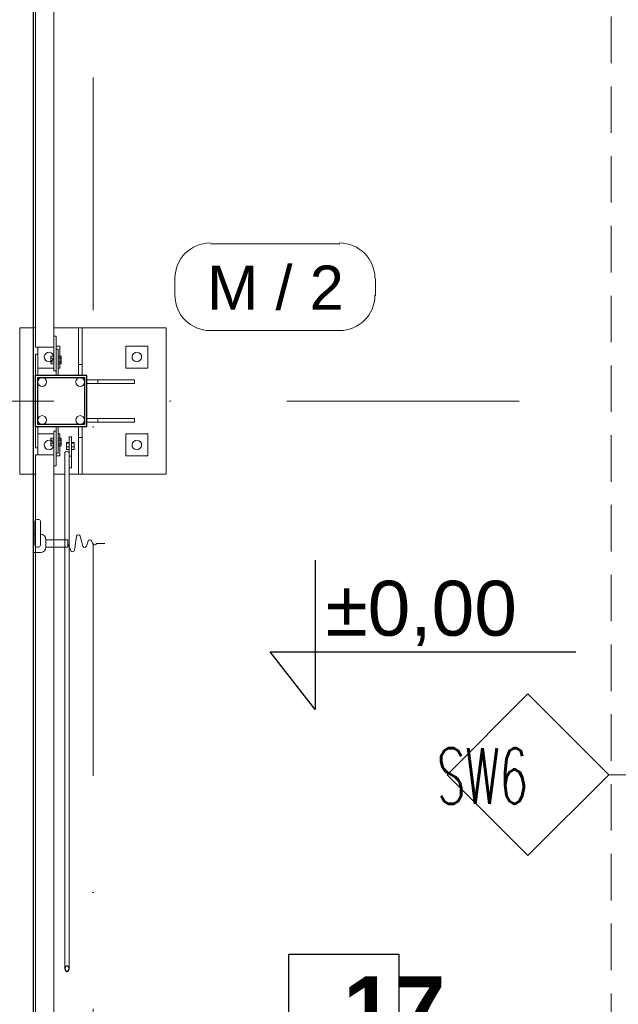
# Model space of a CAD drawing. Header units: millimetres. Extents: x -13532 to 2392, y -5241 to 5322.
# Tile 222 of 256: x -10304 to -10141, y 1673 to 1942. Entities that reach past the tile are written whole.
import ezdxf

# ---------------------------------------------------------------- set-up
doc = ezdxf.new("R2010")
doc.units = ezdxf.units.MM
doc.linetypes.add('DASHED', pattern=[19.05, 12.7, -6.35])
doc.linetypes.add('KRESKAKROPKA2', pattern=[12.7, 6.35, -3.175, 0, -3.175])
for name, color, linetype, lineweight in [('- AGP-1_OPISY', 7, 'Continuous', 9), ('cz-gr', 122, 'Continuous', 30), ('cz-sr', 150, 'Continuous', 15), ('opisy pomieszczeń - AGP1', 7, 'Continuous', 5), ('TS_INNE_OBIEKTY', 204, 'Continuous', 30)]:
    doc.layers.add(name, color=color, linetype=linetype, lineweight=lineweight)
for name, color, linetype, lineweight, true_color in [('KONSTRUKCJA - CIE - AGP1', 7, 'Continuous', 5, 0xbfbfbf), ('Meble - AGP1', 7, 'Continuous', 15, 0x999999), ('OPIS - AGP1', 7, 'Continuous', 0, 0x7f7f7f), ('OSI', 7, 'KRESKAKROPKA2', 5, 0x7f7f7f), ('wymiary', 7, 'Continuous', 5, 0x7f7f7f), ('Wyposazenie Wew - Urzadzenia Sanitarne', 7, 'Continuous', 9, 0xa0a0a0)]:
    doc.layers.add(name, color=color, linetype=linetype, lineweight=lineweight, true_color=true_color)
doc.styles.add('ARIAL', font='arial.ttf', dxfattribs={"width": 0.8})
doc.styles.get("Standard").update_dxf_attribs({"font": 'arial.ttf'})
doc.styles.add('style1', font='simplex.shx', dxfattribs={"width": 0.6})

# ---------------------------------------------------------------- blocks, each defined once
blk = doc.blocks.new('ghgfhgfh')
at = {"layer": 'Meble - AGP1', "linetype": 'DASHED'}
blk.add_lwpolyline([(-10124.93, -870.57), (-10124.93, 344.31)], dxfattribs=at)
blk = doc.blocks.new('osi')
at = {"layer": 'OSI', "ltscale": 10}
for p, q in [((-10284.44, 845.85), (-10284.44, 3158.85)), ((-11756.72, 1837.85), (-9340.14, 1837.85))]:
    blk.add_line(p, q, dxfattribs=at)
blk = doc.blocks.new('konstrukcja 2025.01.09')
at = {"layer": 'KONSTRUKCJA - CIE - AGP1', "linetype": 'Continuous'}
for p, q in [((2964.52, 7151.66), (2964.52, 6807.07)), ((2969.52, 6810.07), (2969.52, 7148.66)), ((2960.19, 6812.36), (2960.19, 6772.36)), ((2960.19, 6812.36), (2964.52, 6812.36)), ((2969.52, 6812.36), (2976.27, 6812.36)), ((2976.27, 6799.36), (2976.27, 6812.36)), ((2977.27, 6812.36), (2976.27, 6812.36)), ((2977.27, 6799.36), (2977.27, 6812.36)), ((2977.27, 6812.36), (3000.19, 6812.36)), ((3000.19, 6772.36), (3000.19, 6812.36)), ((2969.52, 6810.07), (2969.52, 6800.56)), ((2969.52, 6810.07), (2970.12, 6810.07)), ((2970.12, 6810.07), (2970.12, 6800.56)), ((2964.52, 6807.07), (2969.52, 6807.07)), ((2965.19, 6801.36), (2965.19, 6807.07)), ((2970.12, 6807.36), (2971.19, 6807.36)), ((2970.12, 6799.36), (2970.12, 6806.56)), ((2970.12, 6806.56), (2970.72, 6806.56)), ((2970.72, 6806.56), (2970.72, 6799.36)), ((2971.19, 6801.36), (2971.19, 6807.36)), ((2989.19, 6801.36), (2989.19, 6807.36)), ((2989.19, 6807.36), (2995.19, 6807.36)), ((2995.19, 6807.36), (2995.19, 6801.36)), ((2964.52, 6805.16), (2965.12, 6805.16)), ((2964.52, 6799.36), (2964.52, 6805.16)), ((2965.12, 6805.16), (2965.12, 6799.36)), ((2968.73, 6804.6), (2968.73, 6802.53)), ((2968.73, 6804.6), (2969.52, 6804.6)), ((2968.73, 6804.08), (2969.52, 6804.08)), ((2970.72, 6804.6), (2971.51, 6804.6)), ((2970.72, 6804.08), (2971.51, 6804.08)), ((2971.51, 6804.6), (2971.51, 6802.53)), ((2965.19, 6801.36), (2969.52, 6801.36)), ((2968.73, 6803.05), (2969.52, 6803.05)), ((2968.73, 6802.53), (2969.52, 6802.53)), ((2970.72, 6803.05), (2971.51, 6803.05)), ((2970.72, 6802.53), (2971.51, 6802.53)), ((2970.72, 6801.36), (2971.19, 6801.36)), ((2976.27, 6802.36), (2977.27, 6802.36)), ((2995.19, 6801.36), (2989.19, 6801.36)), ((2969.52, 6800.56), (2970.12, 6800.56)), ((2991.52, 6798.11), (2978.52, 6798.11)), ((2978.52, 6797.11), (2991.52, 6797.11)), ((2981.52, 6797.11), (2981.52, 6798.11)), ((2991.52, 6797.11), (2991.52, 6798.11)), ((2991.52, 6787.61), (2978.52, 6787.61)), ((2981.52, 6786.61), (2981.52, 6787.61)), ((2991.52, 6786.61), (2991.52, 6787.61)), ((2964.52, 6779.57), (2964.52, 6785.37)), ((2965.12, 6785.37), (2965.12, 6779.57)), ((2970.12, 6778.16), (2970.12, 6785.36)), ((2970.72, 6785.36), (2970.72, 6778.16)), ((2976.27, 6785.36), (2976.27, 6772.37)), ((2977.27, 6772.37), (2977.27, 6785.36)), ((2978.52, 6786.61), (2991.52, 6786.61)), ((2965.19, 6783.36), (2969.52, 6783.36)), ((2965.19, 6777.66), (2965.19, 6783.36)), ((2968.73, 6782.2), (2968.73, 6780.13)), ((2968.73, 6782.2), (2969.52, 6782.2)), ((2970.12, 6784.16), (2969.52, 6784.16)), ((2969.52, 6774.66), (2969.52, 6784.16)), ((2970.12, 6774.66), (2970.12, 6784.16)), ((2970.72, 6783.36), (2971.19, 6783.36)), ((2970.72, 6782.2), (2971.51, 6782.2)), ((2971.19, 6783.36), (2971.19, 6777.36)), ((2971.51, 6782.2), (2971.51, 6780.13)), ((2973.72, 6777.26), (2973.72, 6782.57)), ((2973.72, 6782.57), (2974.32, 6782.57)), ((2974.32, 6782.57), (2974.32, 6777.26)), ((2974.32, 6782.57), (2974.32, 6782.33)), ((2974.32, 6782.33), (2974.32, 6781.55)), ((2976.27, 6782.37), (2977.27, 6782.37)), ((2995.19, 6783.36), (2989.19, 6783.36)), ((2989.19, 6783.36), (2989.19, 6777.36)), ((2995.19, 6777.36), (2995.19, 6783.36)), ((2965.12, 6779.57), (2964.52, 6779.57)), ((2968.73, 6781.68), (2969.52, 6781.68)), ((2968.73, 6780.65), (2969.52, 6780.65)), ((2968.73, 6780.13), (2969.52, 6780.13)), ((2970.72, 6781.68), (2971.51, 6781.68)), ((2970.72, 6780.65), (2971.51, 6780.65)), ((2970.72, 6780.13), (2971.51, 6780.13)), ((2972.97, 6781.04), (2973.72, 6781.04)), ((2972.97, 6780.25), (2972.97, 6781.04)), ((2972.97, 6781.04), (2972.98, 6780.86)), ((2972.97, 6779.27), (2972.97, 6780.25)), ((2972.98, 6780.86), (2973.72, 6780.86)), ((2972.98, 6780.86), (2972.98, 6779.89)), ((2972.98, 6779.89), (2973.72, 6779.89)), ((2972.98, 6779.89), (2972.98, 6779.09)), ((2974.33, 6779.44), (2974.32, 6781.55)), ((2975.07, 6781.04), (2974.32, 6781.04)), ((2974.32, 6780.76), (2974.32, 6781.04)), ((2974.32, 6781.04), (2974.33, 6780.86)), ((2974.32, 6780.76), (2974.33, 6780.76)), ((2974.32, 6780.76), (2974.33, 6780.76)), ((2974.32, 6779.39), (2974.33, 6779.47)), ((2974.32, 6779.39), (2974.33, 6779.47)), ((2975.08, 6780.86), (2974.33, 6780.86)), ((2974.33, 6780.86), (2974.33, 6779.89)), ((2974.33, 6780.71), (2974.33, 6780.76)), ((2974.33, 6780.71), (2974.33, 6780.76)), ((2974.33, 6780.6), (2974.33, 6780.71)), ((2974.33, 6779.8), (2974.33, 6780.02)), ((2975.08, 6779.89), (2974.33, 6779.89)), ((2974.33, 6779.89), (2974.33, 6779.09)), ((2974.34, 6774.14), (2974.33, 6779.44)), ((2975.08, 6780.86), (2975.07, 6781.04)), ((2975.08, 6779.89), (2975.08, 6780.86)), ((2975.08, 6779.09), (2975.08, 6779.89)), ((2964.52, 6447.07), (2964.52, 6777.66)), ((2964.52, 6777.66), (2969.52, 6777.66)), ((2970.72, 6778.16), (2970.12, 6778.16)), ((2971.19, 6777.36), (2970.12, 6777.36)), ((2972.52, 6778.19), (2972.7, 6778.53)), ((2972.52, 6637.39), (2972.52, 6778.19)), ((2972.7, 6778.53), (2973.12, 6778.66)), ((2972.98, 6779.09), (2972.97, 6779.27)), ((2972.98, 6779.09), (2973.72, 6779.09)), ((2973.12, 6778.66), (2973.55, 6778.53)), ((2973.72, 6778.19), (2973.55, 6778.53)), ((2973.72, 6637.39), (2973.72, 6777.26)), ((2973.74, 6774.13), (2973.72, 6777.26)), ((2973.72, 6777.26), (2974.32, 6777.26)), ((2974.32, 6779.37), (2974.32, 6779.39)), ((2974.32, 6779.37), (2974.32, 6779.39)), ((2974.32, 6779.27), (2974.32, 6779.37)), ((2974.32, 6779.37), (2974.32, 6779.37)), ((2974.32, 6779.37), (2974.32, 6779.37)), ((2974.33, 6779.09), (2974.32, 6779.27)), ((2974.32, 6777.26), (2974.34, 6774.14)), ((2974.33, 6779.09), (2975.08, 6779.09)), ((2989.19, 6777.36), (2995.19, 6777.36)), ((2969.52, 6450.07), (2969.52, 6774.66)), ((2970.12, 6774.66), (2969.52, 6774.66)), ((2973.74, 6774.13), (2974.34, 6774.14)), ((2960.19, 6772.36), (2964.52, 6772.36)), ((2969.52, 6772.36), (2972.52, 6772.36)), ((2973.72, 6772.36), (2976.27, 6772.36)), ((2976.27, 6772.37), (2977.27, 6772.37)), ((2977.27, 6772.36), (3000.19, 6772.36))]:
    blk.add_line(p, q, dxfattribs=at)
for centre, radius, start, end in [((2968.19, 6804.36), 1.3, 108, 288), ((2968.19, 6804.36), 1.3, 108, 288), ((2968.19, 6804.36), 1.3, 288, 108), ((2968.19, 6804.36), 1.3, 288, 108), ((2992.19, 6804.36), 1.3, 108, 288), ((2992.19, 6804.36), 1.3, 108, 288), ((2992.19, 6804.36), 1.3, 288, 108), ((2992.19, 6804.36), 1.3, 288, 108), ((2966.32, 6797.56), 1.2, 180.1165, 179.8835), ((2966.32, 6797.56), 1.2, 180.1165, 179.8835), ((2976.72, 6797.56), 1.2, 0, 180), ((2976.72, 6797.56), 1.2, 0, 180), ((2976.72, 6797.56), 1.2, 180, 0), ((2976.72, 6797.56), 1.2, 180, 0), ((2966.32, 6787.16), 1.2, 180.1165, 179.8835), ((2966.32, 6787.16), 1.2, 180.1165, 179.8835), ((2976.72, 6787.16), 1.2, 0, 180), ((2976.72, 6787.16), 1.2, 0, 180), ((2976.72, 6787.16), 1.2, 180, 0), ((2976.72, 6787.16), 1.2, 180, 0), ((2968.19, 6780.36), 1.3, 108, 288), ((2968.19, 6780.36), 1.3, 108, 288), ((2968.19, 6780.36), 1.3, 288, 108), ((2968.19, 6780.36), 1.3, 288, 108), ((2992.19, 6780.36), 1.3, 108, 288), ((2992.19, 6780.36), 1.3, 108, 288), ((2992.19, 6780.36), 1.3, 288, 108), ((2992.19, 6780.36), 1.3, 288, 108)]:
    blk.add_arc(centre, radius, start, end, dxfattribs=at)
at = {"layer": 'TS_INNE_OBIEKTY', "linetype": 'Continuous'}
for p, q in [((2964.52, 6785.36), (2964.52, 6799.36)), ((2978.52, 6799.36), (2964.52, 6799.36)), ((2965.12, 6785.96), (2965.12, 6798.76)), ((2965.12, 6798.76), (2977.92, 6798.76)), ((2977.92, 6798.76), (2977.92, 6785.96)), ((2978.52, 6785.36), (2978.52, 6799.36)), ((2964.52, 6785.36), (2978.52, 6785.36)), ((2977.92, 6785.96), (2965.12, 6785.96)), ((2972.7, 6637.93), (2972.52, 6637.39)), ((2972.52, 6637.39), (2972.7, 6636.85)), ((2973.12, 6638.16), (2972.7, 6637.93)), ((2973.55, 6637.93), (2973.12, 6638.16)), ((2973.72, 6637.39), (2973.55, 6637.93)), ((2973.55, 6636.85), (2973.72, 6637.39)), ((2972.7, 6636.85), (2973.12, 6636.62)), ((2973.12, 6636.62), (2973.55, 6636.85))]:
    blk.add_line(p, q, dxfattribs=at)
blk = doc.blocks.new('meble myjnia')
at = {"layer": 'Meble - AGP1'}
for points in [[(-13261.95, 1871.37), (-13261.9, 1872.35), (-13261.76, 1873.31), (-13261.52, 1874.23), (-13261.2, 1875.12), (-13260.79, 1875.96), (-13260.31, 1876.75), (-13259.76, 1877.49), (-13259.13, 1878.18), (-13258.45, 1878.8), (-13257.71, 1879.35), (-13256.91, 1879.84), (-13256.07, 1880.24), (-13255.19, 1880.57), (-13254.26, 1880.8), (-13253.31, 1880.95), (-13252.32, 1881)], [(-13216.87, 1880.79), (-13252.22, 1880.79)], [(-13216.98, 1881), (-13215.99, 1880.95), (-13215.03, 1880.8), (-13214.11, 1880.57), (-13213.23, 1880.24), (-13212.38, 1879.84), (-13211.59, 1879.35), (-13210.85, 1878.8), (-13210.17, 1878.18), (-13209.54, 1877.49), (-13208.99, 1876.75), (-13208.51, 1875.96), (-13208.1, 1875.12), (-13207.78, 1874.23), (-13207.54, 1873.31), (-13207.39, 1872.35), (-13207.34, 1871.37)], [(-13261.95, 1871.26), (-13261.95, 1866.61)], [(-13207.13, 1866.61), (-13207.13, 1871.26)], [(-13252.32, 1857.08), (-13253.31, 1857.13), (-13254.26, 1857.28), (-13255.19, 1857.51), (-13256.07, 1857.84), (-13256.91, 1858.24), (-13257.71, 1858.73), (-13258.45, 1859.28), (-13259.13, 1859.9), (-13259.76, 1860.59), (-13260.31, 1861.33), (-13260.79, 1862.12), (-13261.2, 1862.96), (-13261.52, 1863.85), (-13261.76, 1864.77), (-13261.9, 1865.73), (-13261.95, 1866.71)], [(-13207.34, 1866.71), (-13207.39, 1865.73), (-13207.54, 1864.77), (-13207.78, 1863.85), (-13208.1, 1862.96), (-13208.51, 1862.12), (-13208.99, 1861.33), (-13209.54, 1860.59), (-13210.17, 1859.9), (-13210.85, 1859.28), (-13211.59, 1858.73), (-13212.38, 1858.24), (-13213.23, 1857.84), (-13214.11, 1857.51), (-13215.03, 1857.28), (-13215.99, 1857.13), (-13216.98, 1857.08)], [(-13252.22, 1857.08), (-13216.87, 1857.08)]]:
    blk.add_lwpolyline(points, dxfattribs=at)
at = {"layer": 'Meble - AGP1', "insert": (-13215.81, 1874.83), "char_height": 12.0337, "attachment_point": 3}
blk.add_mtext('{\\fArial|b0|i0|c0;M / 2}', dxfattribs=at)

msp = doc.modelspace()

# ---------------------------------------------------------------- linework, layer by layer
at = {"layer": 'cz-gr'}
msp.add_line((-10300.7069, 2218.8546), (-10300.7069, 1451.8541), dxfattribs=at)
at = {"layer": 'OPIS - AGP1', "lineweight": 25, "ltscale": 50}
msp.add_lwpolyline([(-10223.6325, 1794.4377), (-10223.6325, 1753.6556), (-10235.9803, 1769.4084), (-10152.4741, 1769.4084)], dxfattribs=at)
at = {"layer": 'OPIS - AGP1'}
msp.add_lwpolyline([(-10187.5622, 1735.8144), (-10165.5122, 1757.8644), (-10143.4622, 1735.8144), (-10165.5122, 1713.7644), (-10187.5622, 1735.8144)], close=True, dxfattribs=at)
msp.add_lwpolyline([(-10143.4622, 1735.8144), (-10067.7697, 1735.8144)], dxfattribs=at)
at = {"layer": 'opisy pomieszczeń - AGP1', "lineweight": 30}
msp.add_lwpolyline([(-10230.8405, 1686.8658), (-10200.8405, 1686.8658), (-10200.8405, 1656.8658), (-10230.8405, 1656.8658), (-10230.8405, 1686.8658)], dxfattribs=at)
at = {"layer": 'Wyposazenie Wew - Urzadzenia Sanitarne', "flags": 128}
msp.add_lwpolyline([(-10299.1896, 1797.9783), (-10299.6896, 1797.9783, -0.41421356), (-10300.1896, 1798.4783), (-10300.1896, 1805.0245, -0.41421356), (-10299.6896, 1805.5245), (-10299.1896, 1805.5245, -0.41421356), (-10298.6896, 1805.0245), (-10298.6896, 1798.4783, -0.41421356)], format="xyb", close=True, dxfattribs=at)
for points in [[(-10298.6896, 1801.4783, -0.41421356), (-10297.1896, 1799.9783), (-10297.1896, 1797.9783, -0.41421356), (-10298.6896, 1796.4783), (-10300.6896, 1796.4783), (-10300.6896, 1801.4783), (-10300.1896, 1801.4783)], [(-10291.1896, 1798.9783), (-10290.3601, 1796.9701, 0.76338246), (-10289.403, 1797.0902), (-10288.8553, 1800.9253, -0.81289581), (-10287.8784, 1800.9877), (-10287.1195, 1798.2404, 0.74285083), (-10286.1624, 1798.2179), (-10285.7012, 1799.6265, -0.67341711), (-10284.7768, 1799.6904), (-10284.3533, 1798.8238, 0.70547232), (-10283.4172, 1798.9296), (-10283.4058, 1798.9783), (-10281.1382, 1798.9783)]]:
    msp.add_lwpolyline(points, format="xyb", dxfattribs=at)
msp.add_lwpolyline([(-10297.1896, 1797.9783), (-10297.1896, 1799.9783), (-10291.1896, 1799.9783), (-10291.1896, 1797.9783)], close=True, dxfattribs=at)

# ---------------------------------------------------------------- block references
at = {"layer": 'cz-sr'}
msp.add_blockref('ghgfhgfh', (-17.8527, 2343.4801), dxfattribs=at)

# ---------------------------------------------------------------- texts
at = {"layer": '- AGP-1_OPISY', "insert": (-10165.5122, 1727.9163), "char_height": 15.12, "attachment_point": 9, "style": 'style1'}
msp.add_mtext('\\pxqc;SW6', dxfattribs=at)
at = {"layer": 'OPIS - AGP1', "insert": (-10278.0708, 1958.492), "char_height": 12, "width": 126.464197, "attachment_point": 4, "style": 'ARIAL', "bg_fill": 2}
msp.add_mtext('{\\Fsimplex.shx|c0;Rewizja na pionie}', dxfattribs=at)
at = {"layer": 'OPIS - AGP1', "color": 18, "ltscale": 50, "true_color": 0x000000}
msp.add_attdef('±0,00', (-10220.8133, 1773.776), '----', height=15, dxfattribs=at)
at = {"layer": 'opisy pomieszczeń - AGP1', "lineweight": 18, "insert": (-10216.0356, 1680.7446), "char_height": 18, "width": 3.410605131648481e-13, "attachment_point": 1, "style": 'ARIAL'}
msp.add_mtext('\\pxqc;{\\fArial|b1|i0|c238|p34;\\W1;17}', dxfattribs=at)

# ---------------------------------------------------------------- next in the draw order: block references
at = {"layer": 'cz-sr'}
msp.add_blockref('osi', (0.0999, 0), dxfattribs=at)
at = {"layer": 'Meble - AGP1'}
msp.add_blockref('meble myjnia', (3000, 0), dxfattribs=at)
at = {"layer": 'wymiary'}
msp.add_blockref('konstrukcja 2025.01.09', (-13264.5595, -4954.5109), dxfattribs=at)

doc.saveas('drawing.dxf')
